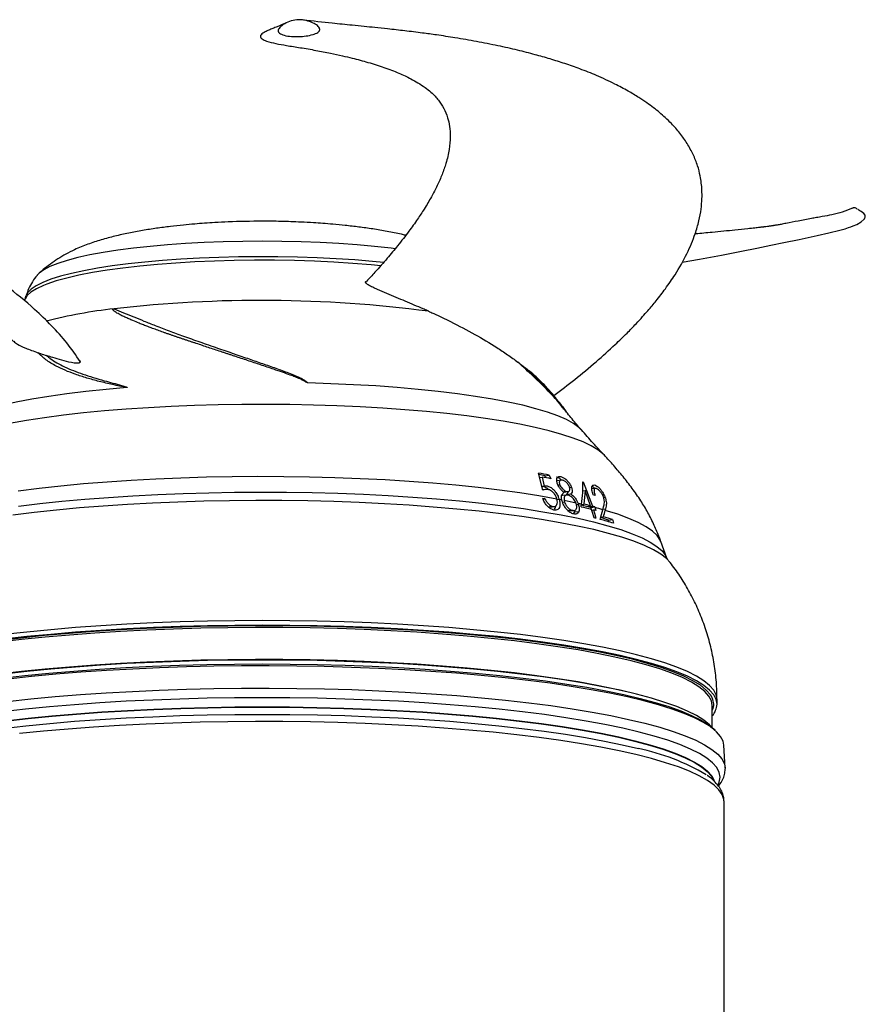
# Model space of a CAD drawing. Extents: x 3373 to 3643, y 1594 to 2429.
# Tile 8 of 8: x 3464 to 3643, y 2220 to 2429. Entities that reach past the tile are written whole.
import ezdxf

# ---------------------------------------------------------------- set-up
doc = ezdxf.new("R2010")
doc.units = 0
doc.header["$LTSCALE"] = 5
doc.layers.get('0').update_dxf_attribs({"linetype": 'CONTINUOUS'})

msp = doc.modelspace()

# ---------------------------------------------------------------- linework, layer by layer
at = {"color": 7, "linetype": 'CONTINUOUS'}
for p, q in [((3469.68, 2373.35), (3468.98, 2373.08)), ((3583.17, 2342.34), (3583.14, 2342.38)), ((3574.91, 2329.58), (3574.02, 2333.22)), ((3574.24, 2332.32), (3574.76, 2332.39)), ((3574.76, 2332.39), (3575.23, 2330.47)), ((3575.38, 2332.69), (3576.29, 2332.81)), ((3575.59, 2332.23), (3575.38, 2332.69)), ((3576.29, 2332.81), (3576.63, 2332.04)), ((3578.15, 2332.41), (3578.76, 2332.49)), ((3574.71, 2330.4), (3575.23, 2330.47)), ((3574.96, 2330.38), (3575.84, 2330.5)), ((3578.81, 2331.75), (3577.91, 2331.63)), ((3578.13, 2330.72), (3578.53, 2330.78)), ((3580.61, 2330.19), (3581.01, 2330.24)), ((3583.5, 2331.39), (3585.45, 2326.19)), ((3585.5, 2330.66), (3585.96, 2330.72)), ((3575.53, 2329.75), (3574.88, 2329.67)), ((3579.98, 2328.56), (3579.12, 2328.45)), ((3579.38, 2329.24), (3580.03, 2329.32)), ((3579.38, 2329.19), (3580.24, 2329.31)), ((3580.01, 2328.71), (3580.87, 2328.82)), ((3580.19, 2328.54), (3580.01, 2328.71)), ((3583.41, 2329.5), (3583.92, 2329.56)), ((3583.92, 2329.56), (3583.66, 2326.63)), ((3585.04, 2326.29), (3583.92, 2329.56)), ((3586.08, 2329.98), (3585.18, 2329.87)), ((3587.81, 2328.09), (3588.12, 2328.13)), ((3574.96, 2327.69), (3575.41, 2327.75)), ((3576.19, 2326.05), (3577.07, 2326.16)), ((3576.5, 2326.04), (3577.37, 2326.15)), ((3577.92, 2327.71), (3577.88, 2327.83)), ((3577.93, 2327.65), (3578.38, 2327.71)), ((3578.38, 2327.71), (3578.4, 2327.62)), ((3579.02, 2327.27), (3578.96, 2327.51)), ((3579.09, 2327.1), (3579.5, 2327.15)), ((3579.44, 2327.41), (3579.5, 2327.15)), ((3582.03, 2326.69), (3581.97, 2326.88)), ((3582.07, 2326.55), (3582.47, 2326.6)), ((3582.41, 2326.78), (3582.47, 2326.6)), ((3583.12, 2326.56), (3583.66, 2326.63)), ((3584.19, 2326.18), (3585.04, 2326.29)), ((3584.6, 2326.07), (3585.45, 2326.19)), ((3585.11, 2325.94), (3585.96, 2326.05)), ((3585.96, 2326.05), (3586.01, 2325.91)), ((3587.67, 2325.46), (3587.82, 2326.1)), ((3580.39, 2325.23), (3581.26, 2325.35)), ((3580.74, 2325.21), (3581.6, 2325.32)), ((3581.43, 2324.59), (3581.7, 2325)), ((3581.7, 2325), (3581.72, 2325.19)), ((3581.7, 2325), (3582.57, 2325.12)), ((3585.24, 2325.52), (3585.11, 2325.94)), ((3585.32, 2325.36), (3585.68, 2325.41)), ((3587.24, 2323.87), (3587.81, 2323.95)), ((3587.7, 2325.6), (3588.24, 2325.67)), ((3588.24, 2325.67), (3588.16, 2325.32)), ((3588.85, 2323.27), (3589.72, 2323.39)), ((3588.95, 2322.9), (3588.85, 2323.27)), ((3601.23, 2315.21), (3599.97, 2318.7)), ((3611.18, 2283.88), (3611.19, 2284.18)), ((3611.89, 2284.18), (3611.89, 2285.16)), ((3610.89, 2279.2), (3610.89, 2283.88)), ((3611.47, 2278.65), (3610.92, 2279.12)), ((3613.61, 2270.7), (3613.36, 2275.47)), ((3613.61, 2270.7), (3613.62, 2270.54)), ((3613.39, 2088.14), (3613.39, 2263.48))]:
    msp.add_line(p, q, dxfattribs=at)
at = {"color": 7, "linetype": 'CONTINUOUS', "flags": 128}
for points in [[(3604.49, 2378.03), (3608.14, 2378.67), (3612.82, 2379.52), (3617.11, 2380.33), (3620.35, 2380.97), (3623.33, 2381.58), (3626.03, 2382.16), (3629.29, 2382.84), (3633.15, 2383.65), (3635.61, 2384.21), (3637.94, 2384.79), (3639.09, 2385.11), (3639.82, 2385.35), (3640.27, 2385.5), (3640.77, 2385.69), (3641.57, 2386.03), (3642.49, 2386.56), (3643.08, 2387.1), (3643.17, 2387.23), (3643.26, 2387.41), (3643.31, 2387.53), (3643.34, 2387.67), (3643.35, 2387.76), (3643.35, 2387.84), (3643.3, 2387.98), (3643.02, 2388.34), (3642.75, 2388.55), (3642.46, 2388.73), (3642.2, 2388.89), (3641.76, 2389.2), (3641.76, 2389.2)], [(3543.62, 2380.87), (3542.72, 2380.98), (3539.21, 2381.36), (3535.51, 2381.69), (3531.67, 2381.96), (3527.71, 2382.17), (3523.65, 2382.33), (3519.54, 2382.42), (3515.39, 2382.45), (3511.25, 2382.42), (3507.13, 2382.33), (3503.08, 2382.17), (3499.11, 2381.96), (3495.27, 2381.69), (3491.58, 2381.36), (3488.06, 2380.98), (3484.75, 2380.54), (3481.66, 2380.06), (3478.82, 2379.54), (3476.25, 2378.97), (3473.97, 2378.37), (3472, 2377.73), (3470.35, 2377.07), (3469.04, 2376.39), (3468.06, 2375.69), (3467.69, 2375.31)], [(3541.19, 2377.94), (3538.8, 2378.17), (3535, 2378.48), (3531.07, 2378.74), (3527.03, 2378.94), (3522.9, 2379.08), (3518.73, 2379.16), (3514.53, 2379.17), (3510.33, 2379.13), (3506.18, 2379.03), (3502.08, 2378.86), (3498.08, 2378.64), (3494.2, 2378.36), (3490.47, 2378.02), (3486.92, 2377.64), (3483.56, 2377.2), (3480.43, 2376.71), (3477.54, 2376.18), (3474.92, 2375.61), (3472.58, 2375), (3470.55, 2374.37), (3468.82, 2373.7), (3467.43, 2373.01), (3466.37, 2372.31), (3465.65, 2371.59), (3465.3, 2370.91)], [(3540.53, 2377.25), (3538.48, 2377.44), (3534.6, 2377.75), (3530.58, 2378.01), (3526.45, 2378.2), (3522.25, 2378.33), (3517.99, 2378.4), (3513.72, 2378.41), (3509.46, 2378.35), (3505.24, 2378.23), (3501.09, 2378.05), (3497.05, 2377.81), (3493.14, 2377.52), (3489.39, 2377.16), (3485.82, 2376.75), (3482.47, 2376.29), (3479.35, 2375.78), (3476.5, 2375.23), (3473.92, 2374.64), (3471.64, 2374.01), (3469.68, 2373.35)], [(3468.98, 2373.08), (3467.46, 2372.38), (3466.3, 2371.65), (3465.49, 2370.91), (3465.06, 2370.17), (3465.03, 2370.09)], [(3486.66, 2351.39), (3482.24, 2351), (3477.99, 2350.56), (3473.93, 2350.06), (3470.1, 2349.52), (3466.5, 2348.92), (3463.15, 2348.29), (3460.08, 2347.61), (3457.3, 2346.9), (3454.82, 2346.15), (3452.66, 2345.38), (3450.83, 2344.58), (3449.34, 2343.76), (3448.19, 2342.92), (3447.65, 2342.39)], [(3583.14, 2342.38), (3582.58, 2342.93), (3581.43, 2343.77), (3579.93, 2344.59), (3578.09, 2345.39), (3575.93, 2346.16), (3573.44, 2346.91), (3570.66, 2347.62), (3567.58, 2348.3), (3564.23, 2348.93), (3560.63, 2349.52), (3556.79, 2350.07), (3552.73, 2350.56), (3548.48, 2351.01), (3544.05, 2351.4), (3539.47, 2351.73), (3534.77, 2352), (3529.97, 2352.21), (3525.09, 2352.37)], [(3587.98, 2337.05), (3587.69, 2337.34), (3586.61, 2338.2), (3585.2, 2339.05), (3583.45, 2339.88), (3581.37, 2340.68), (3578.99, 2341.46), (3576.29, 2342.2), (3573.31, 2342.92), (3570.06, 2343.59), (3566.54, 2344.23), (3562.78, 2344.82), (3558.79, 2345.36), (3554.59, 2345.86), (3550.21, 2346.3), (3545.67, 2346.69), (3540.97, 2347.03), (3536.16, 2347.3), (3531.25, 2347.52), (3526.26, 2347.68), (3521.22, 2347.78), (3516.16, 2347.82), (3511.08, 2347.8), (3506.03, 2347.72), (3501.03, 2347.58), (3496.09, 2347.38), (3491.25, 2347.12), (3486.52, 2346.8), (3481.92, 2346.42), (3477.49, 2346), (3473.24, 2345.52), (3469.19, 2344.99), (3465.35, 2344.41), (3461.76, 2343.79)], [(3577.92, 2327.71), (3574.09, 2328.39), (3570.02, 2329.03), (3565.71, 2329.62), (3561.2, 2330.16), (3556.5, 2330.65), (3551.62, 2331.08), (3546.59, 2331.46), (3541.44, 2331.78), (3536.17, 2332.04), (3530.81, 2332.25), (3525.4, 2332.39), (3519.94, 2332.47), (3514.46, 2332.49), (3508.98, 2332.45), (3503.53, 2332.35), (3498.13, 2332.18), (3492.81, 2331.96), (3487.58, 2331.68), (3482.46, 2331.34), (3477.48, 2330.94), (3472.66, 2330.48), (3468.02, 2329.98), (3463.58, 2329.42)], [(3583.42, 2331.41), (3583.43, 2331.4), (3583.44, 2331.4), (3583.45, 2331.4), (3583.46, 2331.4), (3583.47, 2331.39), (3583.48, 2331.39), (3583.49, 2331.39), (3583.5, 2331.39)], [(3463.65, 2326.21), (3468.16, 2326.76), (3472.86, 2327.26), (3477.74, 2327.7), (3482.77, 2328.09), (3487.93, 2328.43), (3493.21, 2328.71), (3498.58, 2328.92), (3504.02, 2329.08), (3509.5, 2329.18), (3515.01, 2329.21), (3520.52, 2329.18), (3526.01, 2329.1), (3531.46, 2328.95), (3536.84, 2328.74), (3542.13, 2328.47), (3547.31, 2328.14), (3552.36, 2327.76), (3557.26, 2327.32), (3561.99, 2326.83), (3566.53, 2326.28), (3570.85, 2325.69), (3574.95, 2325.05), (3578.8, 2324.37), (3582.39, 2323.64), (3585.71, 2322.87), (3588.74, 2322.07), (3591.46, 2321.24), (3593.88, 2320.38), (3595.97, 2319.5), (3597.73, 2318.59), (3599.15, 2317.66), (3600.23, 2316.73), (3600.96, 2315.78), (3601.29, 2315)], [(3601.98, 2314.25), (3601.16, 2315.11), (3599.94, 2316.05), (3598.38, 2316.98), (3596.49, 2317.88), (3594.26, 2318.76), (3591.72, 2319.62), (3588.88, 2320.44), (3585.73, 2321.24), (3582.31, 2321.99), (3578.61, 2322.71), (3574.66, 2323.39), (3570.47, 2324.02), (3566.06, 2324.6), (3561.45, 2325.13), (3556.65, 2325.61), (3551.68, 2326.04), (3546.57, 2326.41), (3541.33, 2326.73), (3535.99, 2326.98), (3530.56, 2327.18), (3525.08, 2327.32), (3519.55, 2327.4), (3514.01, 2327.41), (3508.47, 2327.36), (3502.96, 2327.26), (3497.5, 2327.09), (3492.12, 2326.86), (3486.82, 2326.58), (3481.65, 2326.23), (3476.6, 2325.83), (3471.72, 2325.38), (3467.01, 2324.87), (3462.49, 2324.31)], [(3585.8, 2323.76), (3585.47, 2324.86), (3585.27, 2325.51)], [(3585.68, 2325.41), (3585.88, 2324.76), (3586.2, 2323.66)], [(3586.01, 2325.91), (3586.05, 2325.76), (3586.2, 2325.28)], [(3599.97, 2318.7), (3599.82, 2319.03), (3599.18, 2319.98), (3598.19, 2320.91), (3596.85, 2321.84), (3595.17, 2322.74), (3593.15, 2323.63), (3590.81, 2324.49), (3588.16, 2325.32)], [(3589.72, 2323.39), (3589.79, 2323.17), (3589.95, 2322.61)], [(3611.89, 2285.16), (3611.72, 2286.17), (3611.19, 2287.18), (3610.31, 2288.18), (3609.09, 2289.17), (3607.52, 2290.15), (3605.62, 2291.1), (3603.39, 2292.04), (3600.84, 2292.95), (3597.98, 2293.83), (3594.81, 2294.68), (3591.36, 2295.5), (3587.62, 2296.27), (3583.63, 2297.01), (3579.38, 2297.7), (3574.91, 2298.35), (3570.21, 2298.95), (3565.32, 2299.5), (3560.24, 2300), (3555, 2300.44), (3549.61, 2300.83), (3544.1, 2301.16), (3538.49, 2301.43), (3532.79, 2301.64), (3527.03, 2301.8), (3521.22, 2301.89), (3515.39, 2301.92), (3509.57, 2301.89), (3503.76, 2301.8), (3498, 2301.64), (3492.3, 2301.43), (3486.68, 2301.16), (3481.17, 2300.83), (3475.79, 2300.44), (3470.55, 2300), (3465.47, 2299.5), (3460.58, 2298.95)], [(3611.89, 2284.18), (3611.72, 2285.19), (3611.19, 2286.2), (3610.31, 2287.2), (3609.09, 2288.19), (3607.52, 2289.16), (3605.62, 2290.12), (3603.39, 2291.05), (3600.84, 2291.96), (3597.98, 2292.85), (3594.81, 2293.7), (3591.36, 2294.51), (3587.62, 2295.29), (3583.63, 2296.03), (3579.38, 2296.72), (3574.91, 2297.37), (3570.21, 2297.97), (3565.32, 2298.52), (3560.24, 2299.01), (3555, 2299.46), (3549.61, 2299.85), (3544.1, 2300.18), (3538.49, 2300.45), (3532.79, 2300.66), (3527.03, 2300.81), (3521.22, 2300.9), (3515.39, 2300.93), (3509.57, 2300.9), (3503.76, 2300.81), (3498, 2300.66), (3492.3, 2300.45), (3486.68, 2300.18), (3481.17, 2299.85), (3475.79, 2299.46), (3470.55, 2299.01), (3465.47, 2298.52), (3460.58, 2297.97)], [(3610.69, 2285.89), (3610.48, 2286.2), (3609.59, 2287.2), (3608.36, 2288.2), (3606.77, 2289.17), (3604.85, 2290.13), (3602.59, 2291.07), (3600.01, 2291.98), (3597.11, 2292.86), (3593.91, 2293.71), (3590.42, 2294.52), (3586.65, 2295.3), (3582.62, 2296.03), (3578.33, 2296.72), (3573.81, 2297.36), (3569.07, 2297.96), (3564.13, 2298.5), (3559.02, 2298.99), (3553.73, 2299.42), (3548.31, 2299.8), (3542.77, 2300.12), (3537.12, 2300.38), (3531.39, 2300.58), (3525.6, 2300.72), (3519.77, 2300.8), (3513.93, 2300.81), (3508.1, 2300.76), (3502.29, 2300.66), (3496.52, 2300.49), (3490.83, 2300.26), (3485.23, 2299.97), (3479.75, 2299.62), (3474.39, 2299.21), (3469.19, 2298.75), (3464.16, 2298.23), (3459.32, 2297.67)], [(3610.89, 2283.88), (3610.72, 2284.89), (3610.18, 2285.9), (3609.3, 2286.9), (3608.06, 2287.89), (3606.49, 2288.86), (3604.57, 2289.82), (3602.32, 2290.75), (3599.75, 2291.66), (3596.86, 2292.54), (3593.67, 2293.38), (3590.19, 2294.19), (3586.43, 2294.97), (3582.41, 2295.7), (3578.13, 2296.38), (3573.63, 2297.03), (3568.9, 2297.62), (3563.98, 2298.16), (3558.88, 2298.65), (3553.61, 2299.08), (3548.21, 2299.46), (3542.68, 2299.77), (3537.05, 2300.03), (3531.34, 2300.23), (3525.57, 2300.37), (3519.76, 2300.45), (3513.94, 2300.46), (3508.12, 2300.42), (3502.33, 2300.31), (3496.58, 2300.14), (3490.91, 2299.91), (3485.33, 2299.62), (3479.86, 2299.27), (3474.52, 2298.87), (3469.33, 2298.41), (3464.32, 2297.89), (3459.5, 2297.33)], [(3593.06, 2286.74), (3590.19, 2287.4), (3586.43, 2288.17), (3582.41, 2288.9), (3578.13, 2289.59), (3573.63, 2290.23), (3568.9, 2290.82), (3563.98, 2291.36), (3558.88, 2291.85), (3553.61, 2292.28), (3548.21, 2292.66), (3542.68, 2292.98), (3537.05, 2293.24), (3531.34, 2293.44), (3525.57, 2293.58), (3519.76, 2293.65), (3513.94, 2293.67), (3508.12, 2293.62), (3502.33, 2293.51), (3496.58, 2293.34), (3490.91, 2293.12), (3485.33, 2292.83), (3479.86, 2292.48), (3474.52, 2292.07), (3469.33, 2291.61), (3464.32, 2291.1), (3459.5, 2290.53)], [(3460.05, 2289.73), (3465, 2290.28), (3470.12, 2290.78), (3475.41, 2291.23), (3480.85, 2291.62), (3486.41, 2291.96), (3492.08, 2292.23), (3497.83, 2292.45), (3503.65, 2292.6), (3509.51, 2292.69), (3515.39, 2292.72), (3521.28, 2292.69), (3527.14, 2292.6), (3532.95, 2292.45), (3538.71, 2292.23), (3544.38, 2291.96), (3549.94, 2291.62), (3555.37, 2291.23), (3560.67, 2290.78), (3565.79, 2290.28), (3570.73, 2289.73), (3575.47, 2289.12), (3579.99, 2288.47), (3584.28, 2287.77), (3588.31, 2287.02), (3592.08, 2286.24), (3595.57, 2285.42), (3598.76, 2284.56), (3601.65, 2283.67), (3604.23, 2282.75), (3606.48, 2281.8), (3608.4, 2280.84), (3609.98, 2279.85), (3610.92, 2279.12)], [(3611.03, 2279.03), (3610.31, 2279.81), (3609.09, 2280.8), (3607.52, 2281.78), (3605.62, 2282.73), (3603.39, 2283.67), (3600.84, 2284.58), (3597.98, 2285.46), (3594.81, 2286.31), (3591.36, 2287.13), (3587.62, 2287.9), (3583.63, 2288.64), (3579.38, 2289.33), (3574.91, 2289.98), (3570.21, 2290.58), (3565.32, 2291.13), (3560.24, 2291.63), (3555, 2292.07), (3549.61, 2292.46), (3544.1, 2292.79), (3538.49, 2293.06), (3532.79, 2293.27), (3527.03, 2293.43), (3521.22, 2293.52), (3515.39, 2293.55), (3509.57, 2293.52), (3503.76, 2293.43), (3498, 2293.27), (3492.3, 2293.06), (3486.68, 2292.79), (3481.17, 2292.46), (3475.79, 2292.07), (3470.55, 2291.63), (3465.47, 2291.13), (3460.58, 2290.58)], [(3613.36, 2275.47), (3613.19, 2276.33), (3612.66, 2277.35), (3611.79, 2278.35), (3610.57, 2279.35), (3609.01, 2280.33), (3607.12, 2281.29), (3604.89, 2282.23), (3602.35, 2283.15), (3599.5, 2284.04), (3596.34, 2284.9), (3592.9, 2285.72), (3589.17, 2286.51), (3585.19, 2287.25), (3580.95, 2287.96), (3576.48, 2288.62), (3571.79, 2289.23), (3566.9, 2289.79), (3561.82, 2290.3), (3556.58, 2290.75), (3551.19, 2291.15), (3545.67, 2291.49), (3540.04, 2291.78), (3534.33, 2292.01), (3528.54, 2292.17), (3522.71, 2292.28), (3516.86, 2292.33), (3511, 2292.31), (3505.15, 2292.23), (3499.34, 2292.1), (3493.59, 2291.9), (3487.92, 2291.64), (3482.34, 2291.33), (3476.89, 2290.96), (3471.57, 2290.53), (3466.41, 2290.05), (3461.42, 2289.51)], [(3461.28, 2284.78), (3466.28, 2285.31), (3471.46, 2285.8), (3476.79, 2286.22), (3482.26, 2286.6), (3487.85, 2286.91), (3493.54, 2287.17), (3499.3, 2287.37), (3505.13, 2287.5), (3510.99, 2287.58), (3516.86, 2287.6), (3522.73, 2287.55), (3528.58, 2287.44), (3534.38, 2287.28), (3540.11, 2287.05), (3545.75, 2286.76), (3551.28, 2286.42), (3556.68, 2286.02), (3561.94, 2285.56), (3567.03, 2285.05), (3571.93, 2284.49), (3576.64, 2283.88), (3581.12, 2283.22), (3585.37, 2282.51), (3589.36, 2281.76), (3593.1, 2280.97), (3596.55, 2280.15), (3599.72, 2279.29), (3602.58, 2278.4), (3605.13, 2277.48), (3607.36, 2276.53), (3609.26, 2275.57), (3610.82, 2274.58), (3612.04, 2273.59), (3612.92, 2272.58), (3613.44, 2271.56), (3613.61, 2270.7)], [(3612.54, 2268.69), (3612.37, 2269.71), (3611.84, 2270.72), (3610.95, 2271.73), (3609.72, 2272.73), (3608.15, 2273.71), (3606.23, 2274.67), (3603.99, 2275.61), (3601.42, 2276.53), (3598.53, 2277.42), (3595.35, 2278.27), (3591.87, 2279.09), (3588.11, 2279.88), (3584.09, 2280.62), (3579.82, 2281.32), (3575.31, 2281.97), (3570.58, 2282.57), (3565.65, 2283.13), (3560.54, 2283.63), (3555.27, 2284.07), (3549.84, 2284.46), (3544.3, 2284.8), (3538.64, 2285.07), (3532.91, 2285.28), (3527.1, 2285.44), (3521.26, 2285.53), (3515.39, 2285.56), (3509.53, 2285.53), (3503.68, 2285.44), (3497.88, 2285.28), (3492.14, 2285.07), (3486.49, 2284.8), (3480.94, 2284.46), (3475.52, 2284.07), (3470.24, 2283.63), (3465.13, 2283.13), (3460.21, 2282.57)], [(3611.19, 2284.18), (3611.02, 2285.19), (3610.69, 2285.89)], [(3460.82, 2280.67), (3465.69, 2281.22), (3470.75, 2281.72), (3475.96, 2282.16), (3481.32, 2282.54), (3486.81, 2282.87), (3492.4, 2283.14), (3498.08, 2283.35), (3503.81, 2283.5), (3509.59, 2283.6), (3515.39, 2283.63), (3521.19, 2283.6), (3526.97, 2283.5), (3532.71, 2283.35), (3538.39, 2283.14), (3543.98, 2282.87), (3549.46, 2282.54), (3554.82, 2282.16), (3560.04, 2281.72), (3565.1, 2281.22), (3569.97, 2280.67), (3574.64, 2280.08), (3579.1, 2279.43), (3583.33, 2278.74), (3587.31, 2278.01), (3591.02, 2277.23), (3594.46, 2276.42), (3597.61, 2275.57), (3600.46, 2274.7), (3603, 2273.79), (3605.22, 2272.86), (3607.12, 2271.91), (3608.68, 2270.94), (3609.89, 2269.95), (3610.77, 2268.95), (3611.27, 2268.02)], [(3460.86, 2280.61), (3465.73, 2281.16), (3470.78, 2281.65), (3475.99, 2282.1), (3481.35, 2282.48), (3486.83, 2282.81), (3492.42, 2283.08), (3498.09, 2283.29), (3503.82, 2283.44), (3509.6, 2283.53), (3515.39, 2283.56), (3521.19, 2283.53), (3526.96, 2283.44), (3532.7, 2283.29), (3538.37, 2283.08), (3543.95, 2282.81), (3549.44, 2282.48), (3554.79, 2282.1), (3560.01, 2281.65), (3565.06, 2281.16), (3569.93, 2280.61), (3574.6, 2280.02), (3579.05, 2279.37), (3583.28, 2278.68), (3587.25, 2277.95), (3590.96, 2277.17), (3594.4, 2276.36), (3597.55, 2275.52), (3600.4, 2274.64), (3602.94, 2273.74), (3605.15, 2272.8), (3607.05, 2271.85), (3608.6, 2270.88), (3609.82, 2269.9), (3610.69, 2268.9), (3611.13, 2268.13)], [(3610.89, 2282.86), (3611.02, 2283.16), (3611.18, 2283.88)], [(3460.29, 2279.05), (3465.21, 2279.6), (3470.32, 2280.1), (3475.58, 2280.55), (3481, 2280.94), (3486.54, 2281.27), (3492.18, 2281.54), (3497.91, 2281.76), (3503.7, 2281.91), (3509.54, 2282), (3515.39, 2282.03), (3521.25, 2282), (3527.09, 2281.91), (3532.88, 2281.76), (3538.61, 2281.54), (3544.25, 2281.27), (3549.79, 2280.94), (3555.2, 2280.55), (3560.47, 2280.1), (3565.58, 2279.6), (3570.5, 2279.05), (3575.22, 2278.45), (3579.72, 2277.8), (3583.98, 2277.1), (3588, 2276.36), (3591.75, 2275.58), (3595.2, 2274.76)], [(3613.39, 2263.48), (3613.35, 2263.99), (3613, 2265.01), (3612.3, 2266.02), (3611.25, 2267.02), (3609.86, 2268.01), (3608.13, 2268.98), (3606.07, 2269.94), (3603.69, 2270.87), (3600.99, 2271.77), (3597.98, 2272.64), (3594.68, 2273.48), (3591.09, 2274.29), (3587.23, 2275.06), (3583.12, 2275.78), (3578.76, 2276.46), (3574.18, 2277.1), (3569.38, 2277.68), (3564.39, 2278.22), (3559.23, 2278.7), (3553.91, 2279.13), (3548.45, 2279.5), (3542.88, 2279.82), (3537.2, 2280.07), (3531.45, 2280.27), (3525.64, 2280.41), (3519.79, 2280.48), (3513.93, 2280.5), (3508.07, 2280.45), (3502.24, 2280.35), (3496.45, 2280.18), (3490.74, 2279.95), (3485.11, 2279.67), (3479.59, 2279.32), (3474.2, 2278.92), (3468.95, 2278.47), (3463.88, 2277.96)], [(3612.12, 2267.11), (3612.37, 2267.67), (3612.54, 2268.69)]]:
    msp.add_lwpolyline(points, dxfattribs=at)
at = {"color": 7, "linetype": 'CONTINUOUS'}
for centre, radius, start, end in [((3452.19, 2374.72), 13.65, 340.5768, 343.7533), ((3515.19, 2095.43), 274.46, 82.5714, 96.5372), ((3495.67, 2263.27), 105.5, 96.3806, 104.3306), ((3545.93, 2173.48), 162.2, 79.2115, 80.0277), ((3546.39, 2180.23), 155.18, 79.2331, 79.7125), ((3546.45, 2173.81), 161.09, 79.2002, 79.8785), ((3565.46, 2253.73), 77.55, 74.6406, 74.9374), ((3539.75, 2122.08), 208.74, 80.1634, 80.3069), ((3546.22, 2161.18), 169.52, 78.8643, 79.0567), ((3553.13, 2195.95), 134.07, 77.578, 78.6809), ((3557.56, 2215.95), 113.59, 76.9862, 77.3588), ((3559.06, 2220.94), 107.8, 75.9291, 77.1471), ((3559.65, 2228.49), 100.72, 75.8966, 76.5318), ((3559.53, 2224.57), 104.88, 75.9191, 76.6976), ((3563.56, 2243.8), 84.92, 75.2984, 75.6571), ((3560.48, 2228.6), 100.73, 75.3463, 75.649), ((3560.68, 2227.68), 100.88, 75.3503, 75.6526), ((3564.7, 2244.4), 84.25, 74.1791, 75.3491), ((3567.94, 2252.49), 74.16, 72.9243, 74.4633), ((3562.61, 2231.3), 95.32, 75.6676, 75.9197), ((3567.15, 2248.18), 77.84, 72.9678, 75.1399), ((3567.66, 2254.58), 71.89, 72.8561, 74.2164), ((3607.98, 2284.39), 3.92, 318.0033, 356.8604), ((3585.92, 2229.31), 46.39, 59.2887, 78.4587)]:
    msp.add_arc(centre, radius, start, end, dxfattribs=at)
for centre, major_axis, ratio, start_param, end_param in [((3479.51, 2240.39), (89.62, 146.18), 0.378144, 5.547698, 5.552361), ((3492.07, 2273.86), (91.01, 86.21), 0.411878, 5.67779, 5.703527), ((3491.97, 2272.72), (91.38, 86.58), 0.411884, 5.696072, 5.713478)]:
    msp.add_ellipse(centre, major_axis=major_axis, ratio=ratio, start_param=start_param, end_param=end_param, dxfattribs=at)
for points, knots in [([(3520.4, 2428.76), (3519.79, 2428.49), (3518.87, 2428.08), (3517.66, 2427.62), (3516.8, 2427.27), (3516.1, 2426.95), (3515.53, 2426.62), (3515.19, 2426.36), (3515.04, 2426.14), (3514.99, 2426.03), (3514.98, 2425.91), (3515.03, 2425.77), (3515.14, 2425.57), (3515.53, 2425.22), (3516.59, 2424.79), (3518.34, 2424.38), (3520.73, 2423.96), (3523.61, 2423.52), (3526.79, 2422.97), (3529.76, 2422.39), (3532.31, 2421.84), (3534.4, 2421.34), (3536.18, 2420.88), (3538.49, 2420.23), (3541.33, 2419.33), (3544.39, 2418.16), (3546.7, 2417.08), (3548.51, 2416.06), (3549.94, 2415.12), (3551.13, 2414.16), (3552.04, 2413.28), (3552.99, 2412.19), (3553.98, 2410.69), (3554.75, 2408.8), (3555.19, 2406.81), (3555.35, 2404.57), (3555.12, 2401.96), (3554.5, 2399.25), (3553.6, 2396.66), (3552.56, 2394.28), (3551.29, 2391.83), (3549.88, 2389.45), (3548.28, 2387.01), (3546.42, 2384.41), (3544.27, 2381.64), (3541.85, 2378.73), (3539.64, 2376.2), (3538.1, 2374.56), (3537.49, 2373.91)], [0, 0, 0, 0, 0.014689, 0.022157, 0.0286, 0.035128, 0.039316, 0.043303, 0.044735, 0.045362, 0.046014, 0.047308, 0.048592, 0.051212, 0.059222, 0.075518, 0.094127, 0.117915, 0.144844, 0.17153, 0.194857, 0.214631, 0.231639, 0.249469, 0.288775, 0.33, 0.369212, 0.395473, 0.425473, 0.454371, 0.477081, 0.498115, 0.537308, 0.57549, 0.607735, 0.6427, 0.682339, 0.721898, 0.751174, 0.779617, 0.807276, 0.835908, 0.859472, 0.887364, 0.920046, 0.948082, 0.979521, 1, 1, 1, 1]), ([(3527.58, 2427.35), (3527.57, 2427.3), (3527.55, 2427.19), (3527.43, 2426.98), (3527, 2426.61), (3525.55, 2426.07), (3523.13, 2425.82), (3520.84, 2425.91), (3519.51, 2426.33), (3519.13, 2426.54), (3518.92, 2426.74), (3518.82, 2426.89), (3518.77, 2427.07), (3518.8, 2427.33), (3518.98, 2427.68), (3519.5, 2428.24), (3520.5, 2428.87), (3521.94, 2429.39), (3523.54, 2429.51), (3525.06, 2429.25), (3526.33, 2428.76), (3527.16, 2428.21), (3527.5, 2427.75), (3527.58, 2427.52), (3527.58, 2427.4), (3527.58, 2427.35)], [0, 0, 0, 0, 0.007727, 0.015994, 0.035981, 0.089932, 0.240944, 0.3955, 0.426038, 0.449718, 0.459986, 0.468975, 0.477616, 0.486621, 0.507627, 0.533992, 0.600585, 0.678513, 0.7585, 0.836621, 0.906896, 0.96236, 0.983115, 0.991993, 1, 1, 1, 1]), ([(3577.26, 2349.7), (3578.75, 2350.83), (3581.82, 2353.15), (3586.21, 2356.8), (3589.89, 2360.11), (3592.67, 2362.81), (3594.59, 2364.79), (3596.04, 2366.37), (3597.48, 2367.99), (3599.13, 2369.97), (3601.09, 2372.54), (3603.4, 2375.91), (3605.61, 2379.84), (3607.18, 2383.61), (3608.08, 2386.74), (3608.54, 2389.21), (3608.72, 2391.39), (3608.71, 2393.21), (3608.57, 2394.82), (3608.3, 2396.55), (3607.77, 2398.59), (3606.87, 2400.87), (3605.61, 2403.18), (3604.06, 2405.38), (3602.46, 2407.2), (3600.98, 2408.64), (3599.72, 2409.76), (3598.41, 2410.8), (3596.96, 2411.87), (3595.18, 2413.05), (3592.94, 2414.4), (3589.98, 2415.97), (3586.57, 2417.55), (3583, 2418.97), (3579.71, 2420.13), (3576.52, 2421.14), (3573.16, 2422.09), (3569.49, 2423.03), (3565.37, 2423.96), (3560.92, 2424.85), (3556.56, 2425.6), (3552.72, 2426.19), (3549.15, 2426.67), (3545.69, 2427.1), (3542.31, 2427.49), (3539.44, 2427.79), (3536.94, 2428.04), (3533.94, 2428.34), (3529.63, 2428.75), (3526.15, 2429.16), (3524.11, 2429.39)], [0, 0, 0, 0, 0.026416, 0.054418, 0.08111, 0.098597, 0.112779, 0.123757, 0.132915, 0.148176, 0.167334, 0.190112, 0.225307, 0.260805, 0.284665, 0.307929, 0.328621, 0.346498, 0.361525, 0.377423, 0.400402, 0.427286, 0.454482, 0.481168, 0.506907, 0.523426, 0.538165, 0.552144, 0.566804, 0.583578, 0.604272, 0.628165, 0.658647, 0.684216, 0.705839, 0.726108, 0.745781, 0.767678, 0.791652, 0.816828, 0.841039, 0.861275, 0.876497, 0.895394, 0.913489, 0.926907, 0.937796, 0.950095, 0.970642, 1, 1, 1, 1]), ([(3476.77, 2356.95), (3475.85, 2358.28), (3474.01, 2360.92), (3470.71, 2364.56), (3466.46, 2368.68), (3460.96, 2373.17), (3454.72, 2377.42), (3448.72, 2380.93), (3443.47, 2383.63), (3439.02, 2385.69), (3435.48, 2387.21), (3432.78, 2388.31), (3430.63, 2389.15), (3428.95, 2389.79), (3427.46, 2390.35), (3425.64, 2390.97), (3423.4, 2391.68), (3420.7, 2392.48), (3417.83, 2393.27), (3414.97, 2393.99), (3411.89, 2394.72), (3408.75, 2395.39), (3405.52, 2396.02), (3402.44, 2396.55), (3399.27, 2397.03), (3395.64, 2397.5), (3391.69, 2397.9), (3387.82, 2398.15), (3384.54, 2398.24), (3382.11, 2398.21), (3380.2, 2398.11), (3378.52, 2397.97), (3376.81, 2397.74), (3375.24, 2397.39), (3374.1, 2396.97), (3373.38, 2396.56), (3372.97, 2396.2), (3372.76, 2395.91), (3372.64, 2395.65), (3372.55, 2395.37), (3372.53, 2394.9), (3372.59, 2394.32), (3372.91, 2393.58), (3373.63, 2392.67), (3375, 2391.59), (3376.65, 2390.56), (3378.55, 2389.56), (3380.4, 2388.72), (3382.11, 2388.06), (3383.63, 2387.54), (3385.18, 2387.11), (3386.42, 2386.85), (3387.33, 2386.8), (3387.71, 2386.82), (3387.96, 2386.87), (3388.1, 2386.9), (3388.23, 2386.94), (3388.37, 2387), (3388.59, 2387.11), (3388.82, 2387.31), (3389.06, 2387.79), (3389.03, 2388.2), (3388.82, 2388.48), (3388.69, 2388.58), (3388.69, 2388.72), (3388.75, 2388.81), (3388.8, 2388.87), (3388.83, 2388.89), (3388.98, 2389.01), (3389.3, 2389.19), (3389.81, 2389.4), (3390.59, 2389.62), (3391.6, 2389.83), (3393.08, 2390.02), (3394.94, 2390.12), (3397.26, 2390.11), (3399.82, 2389.95), (3402.56, 2389.67), (3405.9, 2389.2), (3409.83, 2388.47), (3414.42, 2387.42), (3419.15, 2386.11), (3423.94, 2384.55), (3428.55, 2382.84), (3433.35, 2380.82), (3438.24, 2378.48), (3443.05, 2375.87), (3447.45, 2373.17), (3451.19, 2370.63), (3453.97, 2368.57), (3456.22, 2366.8), (3458.39, 2365.01), (3460.59, 2363.09), (3462.03, 2361.73), (3462.62, 2361.17)], [0, 0, 0, 0, 0.013595, 0.027169, 0.041116, 0.062918, 0.08589, 0.103843, 0.121122, 0.135952, 0.14579, 0.153997, 0.160595, 0.165027, 0.168894, 0.174032, 0.180929, 0.189744, 0.200103, 0.210039, 0.219302, 0.232664, 0.244219, 0.255914, 0.268732, 0.282689, 0.301754, 0.321723, 0.339391, 0.354442, 0.364773, 0.376164, 0.389462, 0.404775, 0.420045, 0.430682, 0.439362, 0.446037, 0.44935, 0.453548, 0.459034, 0.46665, 0.474558, 0.49023, 0.506528, 0.523128, 0.537869, 0.550675, 0.558517, 0.566807, 0.575404, 0.582765, 0.585768, 0.587576, 0.587984, 0.588358, 0.588729, 0.589142, 0.58964, 0.591435, 0.593606, 0.598351, 0.6048, 0.612806, 0.619729, 0.625239, 0.6292, 0.63234, 0.638709, 0.648268, 0.659139, 0.669339, 0.687386, 0.704553, 0.721699, 0.738407, 0.759398, 0.779017, 0.798194, 0.816903, 0.835536, 0.854975, 0.870098, 0.885585, 0.901032, 0.916495, 0.932127, 0.946759, 0.95929, 0.969637, 0.975613, 0.983266, 0.993138, 1, 1, 1, 1]), ([(3640.62, 2389.47), (3639.91, 2389.18), (3638.55, 2388.6), (3636.3, 2388.05), (3634.49, 2387.72), (3633.04, 2387.46), (3631.32, 2387.16), (3629.2, 2386.76), (3627.1, 2386.33), (3625.56, 2386.05), (3624.8, 2385.91), (3624.32, 2385.83), (3624.06, 2385.78), (3623.88, 2385.75), (3623.76, 2385.74), (3623.78, 2385.74), (3623.55, 2385.71), (3623.22, 2385.66), (3622.63, 2385.57), (3622.07, 2385.5), (3621.74, 2385.46), (3621.58, 2385.44), (3621.52, 2385.44), (3621.47, 2385.43), (3621.37, 2385.42), (3621.19, 2385.4), (3620.69, 2385.34), (3619.75, 2385.23), (3618.02, 2385.04), (3615.83, 2384.81), (3613.29, 2384.56), (3610.51, 2384.29), (3608.47, 2384.1), (3607.27, 2383.98), (3607.23, 2383.98)], [0, 0, 0, 0, 0.069309, 0.135001, 0.193585, 0.229739, 0.261792, 0.346996, 0.424443, 0.453434, 0.476184, 0.485187, 0.493365, 0.501758, 0.511262, 0.532486, 0.542189, 0.551918, 0.573728, 0.593776, 0.601535, 0.608001, 0.613502, 0.616062, 0.618693, 0.624802, 0.632772, 0.659625, 0.699548, 0.773137, 0.836643, 0.903286, 0.99674, 1, 1, 1, 1]), ([(3641.66, 2389.29), (3641.47, 2389.41), (3641.13, 2389.63), (3640.76, 2389.49), (3640.6, 2389.42)], [0, 0, 0, 0, 0.568079, 1, 1, 1, 1]), ([(3515.39, 2386.7), (3512.98, 2386.68), (3509.63, 2386.64), (3505.54, 2386.42), (3503.19, 2386.27), (3500.95, 2386.1), (3498.53, 2385.87), (3495.81, 2385.58), (3492.9, 2385.2), (3489.94, 2384.73), (3486.99, 2384.18), (3484.07, 2383.53), (3481.18, 2382.76), (3478.33, 2381.82), (3475.85, 2380.81), (3473.78, 2379.77), (3472.06, 2378.75), (3470.45, 2377.64), (3469.13, 2376.62), (3468.35, 2375.94), (3468.07, 2375.69)], [0, 0, 0, 0, 0.132319, 0.183452, 0.224218, 0.261773, 0.306431, 0.359278, 0.416629, 0.476785, 0.539125, 0.603602, 0.670453, 0.739922, 0.811393, 0.860085, 0.902938, 0.941286, 0.979078, 1, 1, 1, 1]), ([(3545.84, 2383.71), (3545.53, 2383.78), (3544.26, 2384.1), (3541.93, 2384.54), (3538.91, 2385.05), (3535.94, 2385.46), (3533.11, 2385.79), (3530.55, 2386.03), (3528.29, 2386.22), (3526.03, 2386.38), (3523.08, 2386.54), (3519.45, 2386.68), (3516.72, 2386.69), (3515.39, 2386.7)], [0, 0, 0, 0, 0.035758, 0.147578, 0.253808, 0.354322, 0.447931, 0.531536, 0.599378, 0.660995, 0.743707, 0.876163, 1, 1, 1, 1]), ([(3467.69, 2375.3), (3467.66, 2375.27), (3467.27, 2374.86), (3466.61, 2373.89), (3465.8, 2372.45), (3465.47, 2371.39), (3465.31, 2370.9)], [0, 0, 0, 0, 0.028433, 0.372053, 0.709885, 1, 1, 1, 1]), ([(3550.68, 2367.59), (3550.6, 2367.63), (3550.22, 2367.8), (3548.6, 2368.5), (3545.76, 2369.71), (3542.5, 2371.06), (3540.18, 2372.05), (3538.84, 2372.67), (3538.01, 2373.11), (3537.48, 2373.45), (3537.31, 2373.65), (3537.28, 2373.72), (3537.28, 2373.77), (3537.29, 2373.81), (3537.34, 2373.87), (3537.41, 2373.9), (3537.47, 2373.91), (3537.49, 2373.91)], [0, 0, 0, 0, 0.017406, 0.087029, 0.365672, 0.64436, 0.784851, 0.855476, 0.926477, 0.963897, 0.97137, 0.975347, 0.978659, 0.98198, 0.987104, 0.996074, 1, 1, 1, 1]), ([(3525.09, 2352.37), (3525.08, 2352.37), (3525.04, 2352.37), (3524.89, 2352.43), (3524.56, 2352.62), (3524.05, 2352.92), (3523.3, 2353.29), (3522.39, 2353.66), (3521.14, 2354.12), (3519.62, 2354.66), (3517.98, 2355.22), (3516.43, 2355.74), (3515.04, 2356.21), (3513.66, 2356.67), (3512.29, 2357.13), (3510.93, 2357.58), (3509.81, 2357.95), (3508.91, 2358.25), (3508.25, 2358.47), (3507.58, 2358.69), (3506.69, 2358.99), (3505.6, 2359.35), (3504.29, 2359.79), (3503.22, 2360.14), (3502.15, 2360.5), (3501.29, 2360.78), (3500.45, 2361.06), (3499.82, 2361.27), (3499.2, 2361.48), (3498.57, 2361.69), (3497.96, 2361.89), (3497.34, 2362.1), (3496.74, 2362.31), (3496.14, 2362.52), (3495.54, 2362.72), (3494.95, 2362.93), (3494.37, 2363.14), (3493.79, 2363.34), (3493.22, 2363.55), (3492.65, 2363.75), (3491.95, 2364.01), (3491.13, 2364.32), (3490.19, 2364.68), (3489.12, 2365.1), (3488.23, 2365.47), (3487.5, 2365.78), (3487.07, 2365.97), (3486.64, 2366.16), (3486.23, 2366.35), (3485.81, 2366.55), (3485.41, 2366.75), (3484.99, 2366.97), (3484.58, 2367.19), (3484.16, 2367.46), (3483.85, 2367.68), (3483.72, 2367.88), (3483.7, 2367.94), (3483.7, 2367.98), (3483.71, 2368.01), (3483.73, 2368.04), (3483.76, 2368.06), (3483.81, 2368.09), (3483.88, 2368.1), (3483.93, 2368.11), (3483.94, 2368.11)], [0, 0, 0, 0, 0.0005409, 0.0021483, 0.009489, 0.0240622, 0.0386851, 0.060548, 0.0824097, 0.1167225, 0.1558177, 0.1849647, 0.2141114, 0.2432584, 0.2724873, 0.3016343, 0.3307814, 0.3453544, 0.3599289, 0.37455, 0.3891725, 0.4183195, 0.4474667, 0.4766139, 0.4912359, 0.5205158, 0.5351739, 0.5498308, 0.5644892, 0.5791459, 0.5938043, 0.6085235, 0.6232445, 0.6378174, 0.6523924, 0.6669657, 0.6815407, 0.6961137, 0.7106888, 0.7253328, 0.7399788, 0.7651844, 0.79039, 0.8155954, 0.8536078, 0.8663093, 0.879009, 0.8917109, 0.9044106, 0.917113, 0.9298965, 0.9426841, 0.957711, 0.9708963, 0.9879545, 0.9914518, 0.9932055, 0.99395, 0.9947038, 0.9952235, 0.995742, 0.9965958, 0.9987632, 1, 1, 1, 1]), ([(3483.94, 2368.11), (3484.61, 2367.83), (3485.98, 2367.27), (3488.09, 2366.4), (3490.33, 2365.49), (3492.81, 2364.52), (3495.6, 2363.45), (3498.74, 2362.29), (3502.16, 2361.07), (3505.76, 2359.82), (3509.28, 2358.61), (3512.49, 2357.51), (3515.45, 2356.49), (3518.24, 2355.51), (3520.98, 2354.51), (3523.04, 2353.73), (3524.24, 2353.03), (3524.73, 2352.69), (3524.98, 2352.46), (3525.09, 2352.37)], [0, 0, 0, 0, 0.061276, 0.125184, 0.185212, 0.250523, 0.326743, 0.403268, 0.4864, 0.573487, 0.652629, 0.723475, 0.784666, 0.844916, 0.902548, 0.960659, 0.975917, 0.990291, 1, 1, 1, 1]), ([(3550.68, 2367.59), (3550.75, 2367.56), (3551.13, 2367.39), (3552.71, 2366.66), (3556.01, 2365.08), (3560.55, 2362.69), (3564.5, 2360.34), (3567.49, 2358.37), (3568.91, 2357.32), (3569.62, 2356.79)], [0, 0, 0, 0, 0.010228, 0.05114, 0.214869, 0.470035, 0.725207, 0.862433, 1, 1, 1, 1]), ([(3462.66, 2361.21), (3462.89, 2361.01), (3463.44, 2360.53), (3465.13, 2359.75), (3466.89, 2359.12), (3467.8, 2358.78)], [0, 0, 0, 0, 0.258346, 0.6155, 1, 1, 1, 1]), ([(3486.67, 2351.39), (3486.66, 2351.39), (3485.62, 2351.59), (3483.59, 2352.01), (3480.77, 2352.68), (3478.12, 2353.42), (3475.7, 2354.2), (3473.54, 2355.03), (3471.4, 2356.04), (3469.38, 2357.25), (3468.32, 2358.28), (3467.79, 2358.79)], [0, 0, 0, 0, 0.000764, 0.114979, 0.229075, 0.343544, 0.461252, 0.575647, 0.686878, 0.844124, 1, 1, 1, 1]), ([(3467.8, 2358.78), (3467.83, 2358.77), (3468.01, 2358.71), (3468.61, 2358.51), (3469.2, 2358.33), (3469.64, 2358.2)], [0, 0, 0, 0, 0.05468, 0.30099, 1, 1, 1, 1]), ([(3476.67, 2357.11), (3476.7, 2357.04), (3476.74, 2356.95), (3476.74, 2356.82), (3476.71, 2356.74), (3476.67, 2356.7), (3476.63, 2356.66), (3476.56, 2356.62), (3476.38, 2356.56), (3475.78, 2356.52), (3474.53, 2356.74), (3472.81, 2357.19), (3471.08, 2357.72), (3470.07, 2358.05), (3469.64, 2358.2)], [0, 0, 0, 0, 0.028686, 0.043126, 0.047919, 0.051955, 0.055994, 0.06106, 0.070287, 0.100376, 0.238597, 0.512683, 0.788513, 1, 1, 1, 1]), ([(3469.64, 2358.2), (3469.89, 2357.98), (3470.94, 2357.09), (3473.34, 2355.73), (3477.22, 2354.22), (3481.38, 2352.96), (3484.6, 2352.11), (3486.26, 2351.64), (3486.65, 2351.49), (3486.73, 2351.44), (3486.75, 2351.42), (3486.75, 2351.42), (3486.74, 2351.41), (3486.74, 2351.41), (3486.73, 2351.4), (3486.72, 2351.4), (3486.7, 2351.39), (3486.69, 2351.39), (3486.68, 2351.39)], [0, 0, 0, 0, 0.073334, 0.304947, 0.537682, 0.769755, 0.940501, 0.983206, 0.993919, 0.996623, 0.997352, 0.997652, 0.997847, 0.99807, 0.998292, 0.998721, 0.999742, 1, 1, 1, 1]), ([(3569.62, 2356.79), (3569.67, 2356.76), (3569.92, 2356.56), (3570.76, 2355.93), (3571.53, 2355.34), (3572.1, 2354.9)], [0, 0, 0, 0, 0.0542, 0.300475, 1, 1, 1, 1]), ([(3579.41, 2346.79), (3579.21, 2347.06), (3578.29, 2348.29), (3576.14, 2350.62), (3573.08, 2353.67), (3570.74, 2355.78), (3569.62, 2356.79)], [0, 0, 0, 0, 0.086809, 0.402963, 0.713714, 1, 1, 1, 1]), ([(3577.26, 2349.7), (3577.25, 2349.72), (3577.19, 2349.78), (3576.95, 2350.07), (3576.33, 2350.78), (3575.2, 2352.01), (3573.66, 2353.52), (3572.57, 2354.49), (3572.1, 2354.9)], [0, 0, 0, 0, 0.028998, 0.103159, 0.178323, 0.474098, 0.771757, 1, 1, 1, 1]), ([(3572.1, 2354.9), (3572.61, 2354.4), (3573.94, 2353.09), (3575.92, 2351.05), (3577.98, 2348.71), (3579.32, 2347.11), (3579.87, 2346.28), (3579.91, 2346.23)], [0, 0, 0, 0, 0.161738, 0.423338, 0.686763, 0.982481, 1, 1, 1, 1]), ([(3579.05, 2347.42), (3578.71, 2347.83), (3578.11, 2348.57), (3577.54, 2349.36), (3577.29, 2349.72)], [0, 0, 0, 0, 0.553804, 1, 1, 1, 1]), ([(3583.08, 2342.46), (3582.76, 2342.82), (3581.75, 2343.96), (3580.53, 2345.42), (3579.62, 2346.59), (3579.36, 2346.93)], [0, 0, 0, 0, 0.249882, 0.785409, 1, 1, 1, 1]), ([(3587.88, 2337.15), (3587.11, 2337.96), (3585.5, 2339.67), (3583.95, 2341.48), (3583.13, 2342.44)], [0, 0, 0, 0, 0.4735337, 1, 1, 1, 1]), ([(3599.93, 2318.75), (3599.84, 2319.02), (3599.44, 2320.18), (3598.56, 2322.24), (3597.27, 2324.83), (3595.7, 2327.44), (3593.92, 2329.99), (3591.98, 2332.47), (3589.99, 2334.81), (3588.63, 2336.34), (3587.95, 2337.08), (3587.94, 2337.09)], [0, 0, 0, 0, 0.03837, 0.165543, 0.304608, 0.440801, 0.586072, 0.727311, 0.863805, 0.996967, 1, 1, 1, 1]), ([(3578.95, 2331.73), (3578.8, 2331.85), (3578.46, 2332.14), (3578.09, 2332.31), (3577.88, 2332.36), (3577.85, 2332.37)], [0, 0, 0, 0, 0.393162, 0.899435, 1, 1, 1, 1]), ([(3578.05, 2330.88), (3577.98, 2331.13), (3577.84, 2331.59), (3577.89, 2332.13), (3578.13, 2332.44), (3578.45, 2332.53), (3578.69, 2332.5), (3578.76, 2332.49)], [0, 0, 0, 0, 0.2459093, 0.466773, 0.6859994, 0.9017274, 1, 1, 1, 1]), ([(3578.76, 2332.49), (3578.94, 2332.42), (3579.32, 2332.3), (3579.92, 2331.84), (3580.46, 2331.24), (3580.82, 2330.68), (3580.96, 2330.35), (3581.01, 2330.24)], [0, 0, 0, 0, 0.228081, 0.457268, 0.675885, 0.898544, 1, 1, 1, 1]), ([(3574.96, 2330.38), (3574.9, 2330.39), (3574.82, 2330.41), (3574.74, 2330.4), (3574.71, 2330.4)], [0, 0, 0, 0, 0.638961, 1, 1, 1, 1]), ([(3576.18, 2329.7), (3576.06, 2329.81), (3575.74, 2330.12), (3575.31, 2330.31), (3575.03, 2330.37), (3574.96, 2330.38)], [0, 0, 0, 0, 0.295808, 0.810306, 1, 1, 1, 1]), ([(3575.23, 2330.47), (3575.28, 2330.48), (3575.37, 2330.5), (3575.56, 2330.53), (3575.73, 2330.51), (3575.84, 2330.5)], [0, 0, 0, 0, 0.250095, 0.500329, 1, 1, 1, 1]), ([(3575.84, 2330.5), (3576.05, 2330.44), (3576.49, 2330.31), (3577.16, 2329.79), (3577.73, 2329.11), (3578.14, 2328.39), (3578.31, 2327.91), (3578.38, 2327.71)], [0, 0, 0, 0, 0.213663, 0.42915, 0.619743, 0.840821, 1, 1, 1, 1]), ([(3579.4, 2329.13), (3579.16, 2329.34), (3578.75, 2329.69), (3578.29, 2330.34), (3578.13, 2330.71), (3578.05, 2330.88)], [0, 0, 0, 0, 0.440768, 0.74755, 1, 1, 1, 1]), ([(3579.07, 2331.73), (3578.94, 2331.74), (3578.71, 2331.77), (3578.5, 2331.59), (3578.41, 2331.34), (3578.43, 2331.04), (3578.5, 2330.85), (3578.53, 2330.78)], [0, 0, 0, 0, 0.272092, 0.491241, 0.710265, 0.884629, 1, 1, 1, 1]), ([(3578.53, 2330.78), (3578.6, 2330.63), (3578.73, 2330.35), (3579.08, 2329.93), (3579.49, 2329.55), (3579.84, 2329.37), (3580, 2329.33), (3580.03, 2329.32)], [0, 0, 0, 0, 0.208422, 0.395895, 0.678373, 0.941972, 1, 1, 1, 1]), ([(3580.55, 2330.37), (3580.48, 2330.51), (3580.36, 2330.77), (3580.05, 2331.15), (3579.71, 2331.46), (3579.37, 2331.65), (3579.17, 2331.7), (3579.07, 2331.73)], [0, 0, 0, 0, 0.205916, 0.39623, 0.610178, 0.812086, 1, 1, 1, 1]), ([(3580.03, 2329.32), (3580.15, 2329.31), (3580.38, 2329.3), (3580.6, 2329.49), (3580.67, 2329.82), (3580.64, 2330.13), (3580.57, 2330.31), (3580.55, 2330.37)], [0, 0, 0, 0, 0.247032, 0.495441, 0.716931, 0.922977, 1, 1, 1, 1]), ([(3581.01, 2330.24), (3581.07, 2330.02), (3581.2, 2329.63), (3581.15, 2329.12), (3580.97, 2328.93), (3580.87, 2328.82)], [0, 0, 0, 0, 0.343224, 0.623121, 1, 1, 1, 1]), ([(3583.13, 2326.62), (3583.24, 2327.44), (3583.46, 2329.09), (3583.44, 2330.63), (3583.42, 2331.41)], [0, 0, 0, 0, 0.4985788, 1, 1, 1, 1]), ([(3585.62, 2328.61), (3585.5, 2328.97), (3585.29, 2329.63), (3585.28, 2330.32), (3585.41, 2330.71), (3585.63, 2330.71), (3585.7, 2330.71)], [0, 0, 0, 0, 0.334288, 0.608001, 0.882373, 1, 1, 1, 1]), ([(3585.96, 2329.97), (3585.88, 2330.06), (3585.68, 2330.27), (3585.49, 2330.37), (3585.38, 2330.44)], [0, 0, 0, 0, 0.423287, 1, 1, 1, 1]), ([(3585.96, 2330.72), (3586.11, 2330.66), (3586.38, 2330.55), (3586.85, 2330.14), (3587.3, 2329.62), (3587.74, 2328.98), (3587.99, 2328.45), (3588.11, 2328.17), (3588.12, 2328.13)], [0, 0, 0, 0, 0.205994, 0.377996, 0.549366, 0.746248, 0.967723, 1, 1, 1, 1]), ([(3576.02, 2329.74), (3575.92, 2329.75), (3575.71, 2329.78), (3575.33, 2329.73), (3575.08, 2329.64), (3574.91, 2329.58)], [0, 0, 0, 0, 0.25053, 0.501017, 1, 1, 1, 1]), ([(3577.88, 2327.83), (3577.8, 2328.07), (3577.64, 2328.49), (3577.23, 2329.04), (3576.79, 2329.44), (3576.37, 2329.66), (3576.12, 2329.72), (3576.02, 2329.74)], [0, 0, 0, 0, 0.25521, 0.456259, 0.65697, 0.859679, 1, 1, 1, 1]), ([(3578.96, 2327.51), (3578.93, 2327.73), (3578.85, 2328.17), (3578.99, 2328.77), (3579.25, 2329), (3579.4, 2329.13)], [0, 0, 0, 0, 0.2856243, 0.5717994, 1, 1, 1, 1]), ([(3580.31, 2328.55), (3580.15, 2328.56), (3579.84, 2328.59), (3579.55, 2328.33), (3579.39, 2327.94), (3579.43, 2327.58), (3579.44, 2327.41)], [0, 0, 0, 0, 0.268445, 0.539582, 0.77567, 1, 1, 1, 1]), ([(3580.01, 2328.71), (3580.12, 2328.82), (3580.28, 2328.96), (3580.28, 2329.25), (3580.28, 2329.32)], [0, 0, 0, 0, 0.744443, 1, 1, 1, 1]), ([(3581.97, 2326.88), (3581.89, 2327.04), (3581.75, 2327.37), (3581.4, 2327.82), (3580.98, 2328.24), (3580.59, 2328.47), (3580.37, 2328.53), (3580.31, 2328.55)], [0, 0, 0, 0, 0.196365, 0.391698, 0.622552, 0.890308, 1, 1, 1, 1]), ([(3580.87, 2328.82), (3581.18, 2328.56), (3581.66, 2328.15), (3582.17, 2327.38), (3582.34, 2326.97), (3582.41, 2326.78)], [0, 0, 0, 0, 0.493619, 0.767712, 1, 1, 1, 1]), ([(3586.29, 2329.96), (3586.18, 2329.98), (3585.96, 2330.01), (3585.8, 2329.78), (3585.78, 2329.37), (3585.87, 2328.91), (3585.98, 2328.59), (3586, 2328.51)], [0, 0, 0, 0, 0.217468, 0.437048, 0.629203, 0.904435, 1, 1, 1, 1]), ([(3587.79, 2328.18), (3587.69, 2328.4), (3587.51, 2328.81), (3587.11, 2329.34), (3586.73, 2329.73), (3586.46, 2329.9), (3586.32, 2329.95), (3586.29, 2329.96)], [0, 0, 0, 0, 0.272092, 0.507995, 0.717434, 0.920347, 1, 1, 1, 1]), ([(3587.82, 2326.1), (3587.88, 2326.38), (3587.98, 2326.8), (3588.01, 2327.47), (3587.86, 2327.94), (3587.79, 2328.18)], [0, 0, 0, 0, 0.479859, 0.728528, 1, 1, 1, 1]), ([(3588.12, 2328.13), (3588.22, 2327.82), (3588.46, 2327.07), (3588.38, 2326.33), (3588.28, 2325.86), (3588.24, 2325.67)], [0, 0, 0, 0, 0.3080429, 0.7226954, 1, 1, 1, 1]), ([(3577.27, 2325.39), (3577.07, 2325.45), (3576.66, 2325.57), (3576.04, 2326.06), (3575.47, 2326.71), (3575.11, 2327.32), (3574.94, 2327.72), (3574.9, 2327.83)], [0, 0, 0, 0, 0.2221936, 0.4458573, 0.6524614, 0.899692, 1, 1, 1, 1]), ([(3575.41, 2327.75), (3575.52, 2327.53), (3575.71, 2327.14), (3576.13, 2326.67), (3576.59, 2326.31), (3576.9, 2326.22), (3577.07, 2326.16)], [0, 0, 0, 0, 0.280811, 0.505382, 0.729033, 1, 1, 1, 1]), ([(3576.5, 2326.06), (3576.44, 2326.05), (3576.35, 2326.02), (3576.24, 2326.04), (3576.19, 2326.05)], [0, 0, 0, 0, 0.566451, 1, 1, 1, 1]), ([(3577.07, 2326.16), (3577.22, 2326.15), (3577.53, 2326.13), (3577.83, 2326.38), (3578.01, 2326.78), (3578.02, 2327.25), (3577.95, 2327.58), (3577.92, 2327.71)], [0, 0, 0, 0, 0.217233, 0.436071, 0.640475, 0.860341, 1, 1, 1, 1]), ([(3578.4, 2327.62), (3578.48, 2327.27), (3578.61, 2326.66), (3578.49, 2325.92), (3578.17, 2325.48), (3577.72, 2325.34), (3577.4, 2325.38), (3577.27, 2325.39)], [0, 0, 0, 0, 0.262387, 0.473085, 0.685311, 0.868193, 1, 1, 1, 1]), ([(3577.41, 2325.55), (3577.51, 2325.69), (3577.65, 2325.89), (3577.66, 2326.2), (3577.66, 2326.3)], [0, 0, 0, 0, 0.694619, 1, 1, 1, 1]), ([(3581.48, 2324.57), (3581.24, 2324.64), (3580.82, 2324.77), (3580.19, 2325.27), (3579.69, 2325.9), (3579.27, 2326.58), (3579.1, 2327.06), (3579.02, 2327.27)], [0, 0, 0, 0, 0.263887, 0.444582, 0.624864, 0.835558, 1, 1, 1, 1]), ([(3579.5, 2327.15), (3579.57, 2326.97), (3579.71, 2326.6), (3580.07, 2326.09), (3580.47, 2325.7), (3580.88, 2325.45), (3581.13, 2325.38), (3581.26, 2325.35)], [0, 0, 0, 0, 0.204839, 0.410636, 0.609035, 0.805087, 1, 1, 1, 1]), ([(3581.26, 2325.35), (3581.44, 2325.33), (3581.74, 2325.3), (3582.02, 2325.54), (3582.14, 2325.91), (3582.13, 2326.32), (3582.06, 2326.6), (3582.03, 2326.69)], [0, 0, 0, 0, 0.289111, 0.48656, 0.683265, 0.901937, 1, 1, 1, 1]), ([(3582.47, 2326.6), (3582.54, 2326.33), (3582.64, 2325.92), (3582.64, 2325.43), (3582.59, 2325.22), (3582.57, 2325.12)], [0, 0, 0, 0, 0.482312, 0.737063, 1, 1, 1, 1]), ([(3580.74, 2325.21), (3580.74, 2325.21), (3580.64, 2325.17), (3580.52, 2325.2), (3580.39, 2325.23)], [0, 0, 0, 0, 0.006796, 1, 1, 1, 1]), ([(3582.57, 2325.12), (3582.5, 2324.96), (3582.36, 2324.65), (3581.95, 2324.5), (3581.63, 2324.55), (3581.48, 2324.57)], [0, 0, 0, 0, 0.354701, 0.711478, 1, 1, 1, 1]), ([(3611.89, 2285.16), (3611.87, 2286.41), (3611.81, 2288.93), (3611.34, 2292.68), (3610.6, 2296.39), (3609.57, 2299.99), (3608.28, 2303.45), (3606.75, 2306.77), (3604.99, 2309.91), (3603.38, 2312.41), (3602.3, 2313.79), (3601.94, 2314.24)], [0, 0, 0, 0, 0.118515, 0.240102, 0.360323, 0.479282, 0.597057, 0.713722, 0.829345, 0.94399, 1, 1, 1, 1]), ([(3612.19, 2266.83), (3612.25, 2266.89), (3612.63, 2267.29), (3613.08, 2268.1), (3613.54, 2269.25), (3613.6, 2270.05), (3613.62, 2270.44)], [0, 0, 0, 0, 0.062, 0.398735, 0.708685, 1, 1, 1, 1]), ([(3613.37, 2263.48), (3613.36, 2263.84), (3613.33, 2264.62), (3612.9, 2265.75), (3612.22, 2266.87), (3611.22, 2267.95), (3610.4, 2268.68), (3609.83, 2269.05), (3609.79, 2269.07)], [0, 0, 0, 0, 0.159837, 0.345328, 0.538567, 0.749333, 0.981124, 1, 1, 1, 1])]:
    msp.add_open_spline(points, degree=3, knots=knots, dxfattribs=at)

doc.saveas('drawing.dxf')
